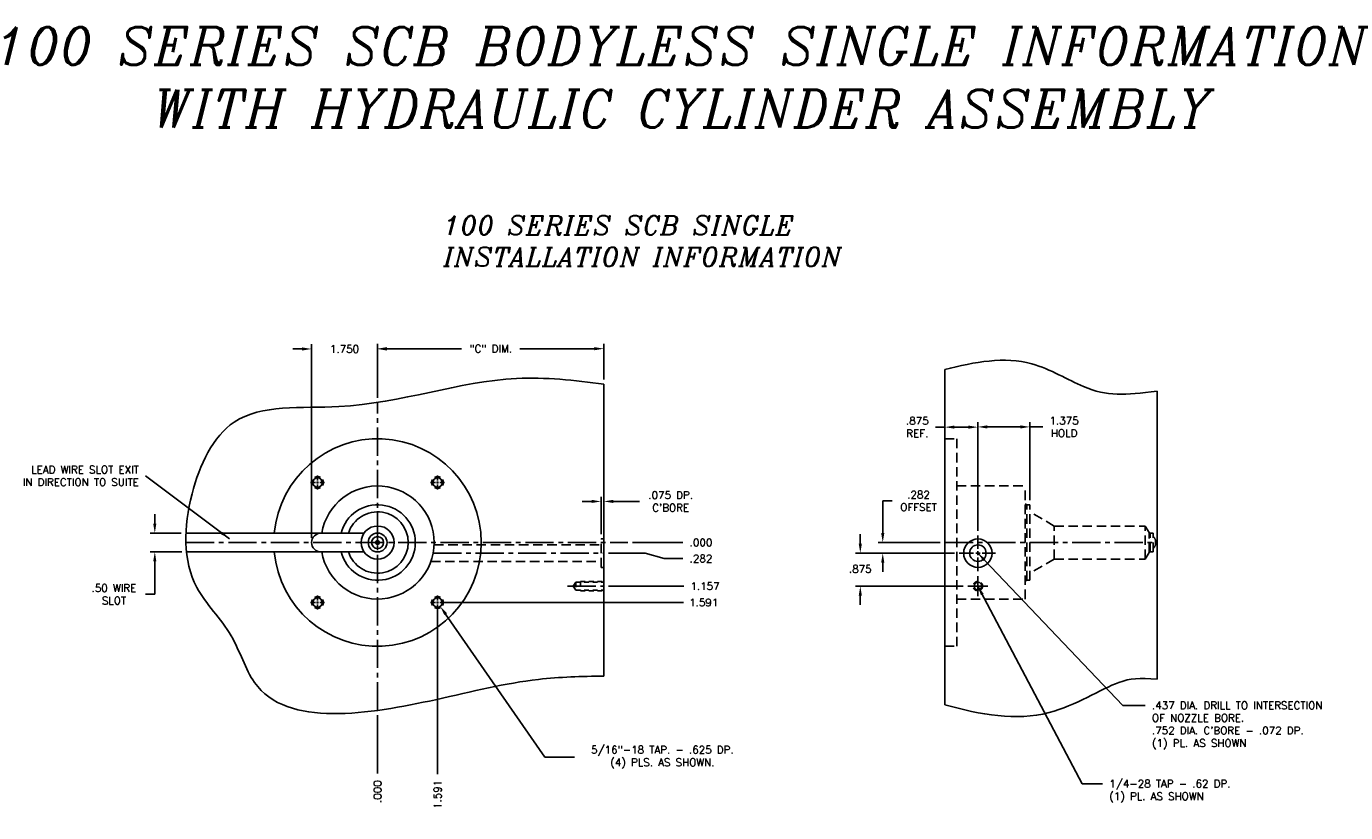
# Model space of a CAD drawing. Extents: x -55 to 76, y -100 to -24.
# Tile 17 of 22: x -11 to 24, y -44 to -24. Entities that reach past the tile are written whole.
import ezdxf

# ---------------------------------------------------------------- set-up
doc = ezdxf.new("R2010")
doc.units = 0
doc.header["$MEASUREMENT"] = 0
for name, pattern in [('CENTER2', [1.125, 0.75, -0.125, 0.125, -0.125]), ('HIDDEN', [0.375, 0.25, -0.125]), ('HIDDEN2', [0.1875, 0.125, -0.0625])]:
    doc.linetypes.add(name, pattern=pattern)
doc.layers.get('DEFPOINTS').update_dxf_attribs({"linetype": 'CONTINUOUS'})
for name, color, linetype in [('BORE_HIDDEN', 1, 'HIDDEN'), ('CP_TAPS_CENTER', 1, 'CENTER2'), ('CP_TAPS_HIDDEN', 1, 'HIDDEN2'), ('CP_TAPS_SOLID', 1, 'CONTINUOUS'), ('DIMENSIONS', 4, 'CONTINUOUS'), ('DSCV_BORE_CENTER', 22, 'CENTER2'), ('DSCV_BORE_SOLID', 1, 'CONTINUOUS'), ('NP_SHAPE_SOLID', 6, 'CONTINUOUS'), ('SCV200_BORE_TAPS_SOLID', 1, 'CONTINUOUS')]:
    doc.layers.add(name, color=color, linetype=linetype)
doc.styles.add('ITALIC', font='italic.shx')
doc.styles.add('ROMANS', font='romans.shx')
doc.dimstyles.new('CATALOG', dxfattribs={"dimscale": 2, "dimtxt": 0.1, "dimasz": 0.125, "dimexe": 0.0625, "dimexo": 0.0625, "dimgap": 0.09, "dimtad": 0, "dimtih": 1, "dimtoh": 1, "dimdec": 3, "dimzin": 4, "dimdsep": 46, "dimtxsty": 'ROMANS', "dimcen": 0, "dimclrd": 256, "dimclre": 256, "dimclrt": 256, "dimadec": 0, "dimazin": 0, "dimtfac": 0.7, "dimtdec": 3, "dimtofl": 0, "dimtmove": 0, "dimatfit": 3, "dimfxl": 1, "dimtolj": 1, "dimtzin": 4, "dimlwd": -1, "dimlwe": -1, "dimarcsym": 0})

# ---------------------------------------------------------------- blocks, each defined once
blk = doc.blocks.new('*D17')
at = {"layer": 'DEFPOINTS', "color": 0}
for p in [(4.656, -32.049), (4.656, -32.991), (-1.344, -33.474)]:
    blk.add_point(p, dxfattribs=at)
at = {"layer": 'DIMENSIONS'}
for p, q in [((-1.344, -33.349), (-1.344, -31.924)), ((-1.094, -32.049), (0.881, -32.049)), ((4.406, -32.049), (2.431, -32.049)), ((4.656, -32.866), (4.656, -31.924))]:
    blk.add_line(p, q, dxfattribs=at)
for points in [[(-1.094, -32.007), (-1.094, -32.091), (-1.344, -32.049)], [(4.406, -32.007), (4.406, -32.091), (4.656, -32.049)]]:
    blk.add_solid(points, dxfattribs=at)
at = {"layer": 'DIMENSIONS', "insert": (1.656, -32.049), "char_height": 0.2, "attachment_point": 5, "style": 'ROMANS'}
blk.add_mtext('\\A1;"C" DIM.', dxfattribs=at)
blk = doc.blocks.new('*D18')
at = {"layer": 'DEFPOINTS', "color": 0}
for p in [(0.247, -38.779), (0.318, -38.882)]:
    blk.add_point(p, dxfattribs=at)
at = {"layer": 'DIMENSIONS'}
for p, q in [((3.087, -42.883), (0.46, -39.088)), ((3.875, -42.883), (3.087, -42.883))]:
    blk.add_line(p, q, dxfattribs=at)
blk.add_solid([(0.495, -39.064), (0.426, -39.112), (0.318, -38.882)], dxfattribs=at)
at = {"layer": 'DIMENSIONS', "insert": (6.207, -42.883), "char_height": 0.2, "attachment_point": 5, "style": 'ROMANS'}
blk.add_mtext('\\A1;5/16"-18 TAP. - .625 DP.\\P(4) PLS. AS SHOWN.', dxfattribs=at)
blk = doc.blocks.new('*D20')
at = {"layer": 'DEFPOINTS', "color": 0}
for p in [(-6.424, -36.938), (-7.251, -37.438), (-6.411, -37.438)]:
    blk.add_point(p, dxfattribs=at)
at = {"layer": 'DIMENSIONS'}
for p, q in [((-7.251, -36.688), (-7.251, -36.438)), ((-6.549, -36.938), (-7.376, -36.938)), ((-6.536, -37.438), (-7.376, -37.438)), ((-7.251, -37.688), (-7.251, -38.562)), ((-7.251, -38.562), (-7.501, -38.562))]:
    blk.add_line(p, q, dxfattribs=at)
for points in [[(-7.293, -36.688), (-7.21, -36.688), (-7.251, -36.938)], [(-7.293, -37.688), (-7.21, -37.688), (-7.251, -37.438)]]:
    blk.add_solid(points, dxfattribs=at)
at = {"layer": 'DIMENSIONS', "insert": (-8.334, -38.562), "char_height": 0.2, "attachment_point": 5, "style": 'ROMANS'}
blk.add_mtext('\\A1;.50 WIRE\\PSLOT', dxfattribs=at)
blk = doc.blocks.new('*D21')
at = {"layer": 'DEFPOINTS', "color": 0}
for p in [(-1.344, -37.188), (5.291, -37.188), (6.752, -37.188)]:
    blk.add_point(p, dxfattribs=at)
at = {"layer": 'DIMENSIONS'}
blk.add_line((5.416, -37.188), (6.752, -37.188), dxfattribs=at)
at = {"layer": 'DIMENSIONS', "insert": (7.232, -37.188), "char_height": 0.2, "attachment_point": 5, "style": 'ROMANS'}
blk.add_mtext('\\A1;.000 ', dxfattribs=at)
blk = doc.blocks.new('*D22')
at = {"layer": 'DEFPOINTS', "color": 0}
for p in [(-1.344, -37.188), (0.247, -38.779), (6.767, -38.779)]:
    blk.add_point(p, dxfattribs=at)
at = {"layer": 'DIMENSIONS'}
blk.add_line((0.372, -38.779), (6.767, -38.779), dxfattribs=at)
at = {"layer": 'DIMENSIONS', "insert": (7.304, -38.779), "char_height": 0.2, "attachment_point": 5, "style": 'ROMANS'}
blk.add_mtext('\\A1;1.591 ', dxfattribs=at)
blk = doc.blocks.new('*D23')
at = {"layer": 'DEFPOINTS', "color": 0}
for p in [(-1.344, -37.188), (4.656, -38.345), (6.774, -38.345)]:
    blk.add_point(p, dxfattribs=at)
at = {"layer": 'DIMENSIONS'}
blk.add_line((4.781, -38.345), (6.774, -38.345), dxfattribs=at)
at = {"layer": 'DIMENSIONS', "insert": (7.339, -38.345), "char_height": 0.2, "attachment_point": 5, "style": 'ROMANS'}
blk.add_mtext('\\A1;1.157 ', dxfattribs=at)
blk = doc.blocks.new('*D24')
at = {"layer": 'DEFPOINTS', "color": 0}
for p in [(-1.344, -37.188), (4.656, -37.47), (6.752, -37.614)]:
    blk.add_point(p, dxfattribs=at)
at = {"layer": 'DIMENSIONS'}
for p, q in [((4.781, -37.47), (5.752, -37.47)), ((5.752, -37.47), (6.252, -37.614)), ((6.252, -37.614), (6.752, -37.614))]:
    blk.add_line(p, q, dxfattribs=at)
at = {"layer": 'DIMENSIONS', "insert": (7.232, -37.614), "char_height": 0.2, "attachment_point": 5, "style": 'ROMANS'}
blk.add_mtext('\\A1;.282 ', dxfattribs=at)
blk = doc.blocks.new('*D25')
at = {"layer": 'DEFPOINTS', "color": 0}
for p in [(-1.344, -37.188), (-1.344, -41.64), (-1.344, -43.314)]:
    blk.add_point(p, dxfattribs=at)
at = {"layer": 'DIMENSIONS'}
blk.add_line((-1.344, -41.765), (-1.344, -43.314), dxfattribs=at)
at = {"layer": 'DIMENSIONS', "insert": (-1.344, -43.794), "char_height": 0.2, "attachment_point": 5, "rotation": 90, "style": 'ROMANS'}
blk.add_mtext('\\A1;.000 ', dxfattribs=at)
blk = doc.blocks.new('*D26')
at = {"layer": 'DEFPOINTS', "color": 0}
for p in [(-1.344, -37.188), (0.247, -38.779), (0.247, -43.329)]:
    blk.add_point(p, dxfattribs=at)
at = {"layer": 'DIMENSIONS'}
blk.add_line((0.247, -38.904), (0.247, -43.329), dxfattribs=at)
at = {"layer": 'DIMENSIONS', "insert": (0.247, -43.866), "char_height": 0.2, "attachment_point": 5, "rotation": 90, "style": 'ROMANS'}
blk.add_mtext('\\A1;1.591 ', dxfattribs=at)
blk = doc.blocks.new('*D27')
at = {"layer": 'DEFPOINTS', "color": 0}
for p in [(-1.344, -32.057), (-1.344, -33.474), (-3.094, -37.188)]:
    blk.add_point(p, dxfattribs=at)
at = {"layer": 'DIMENSIONS'}
for p, q in [((-3.344, -32.057), (-3.594, -32.057)), ((-3.094, -37.063), (-3.094, -31.932)), ((-1.344, -33.349), (-1.344, -31.932)), ((-1.094, -32.057), (-0.844, -32.057))]:
    blk.add_line(p, q, dxfattribs=at)
for points in [[(-3.344, -32.015), (-3.344, -32.098), (-3.094, -32.057)], [(-1.094, -32.015), (-1.094, -32.098), (-1.344, -32.057)]]:
    blk.add_solid(points, dxfattribs=at)
at = {"layer": 'DIMENSIONS', "insert": (-2.219, -32.057), "char_height": 0.2, "attachment_point": 5, "style": 'ROMANS'}
blk.add_mtext('\\A1;1.750 ', dxfattribs=at)
blk = doc.blocks.new('*D28')
at = {"layer": 'DEFPOINTS', "color": 0}
for p in [(4.581, -36.099), (4.581, -37.094), (4.656, -37.094)]:
    blk.add_point(p, dxfattribs=at)
at = {"layer": 'DIMENSIONS'}
for p, q in [((4.581, -36.969), (4.581, -35.974)), ((4.656, -36.969), (4.656, -35.974)), ((4.331, -36.099), (4.081, -36.099)), ((4.906, -36.099), (5.604, -36.099))]:
    blk.add_line(p, q, dxfattribs=at)
for points in [[(4.331, -36.057), (4.331, -36.14), (4.581, -36.099)], [(4.906, -36.057), (4.906, -36.14), (4.656, -36.099)]]:
    blk.add_solid(points, dxfattribs=at)
at = {"layer": 'DIMENSIONS', "insert": (6.427, -36.099), "char_height": 0.2, "attachment_point": 5, "style": 'ROMANS'}
blk.add_mtext("\\A1;.075 DP.\\PC'BORE", dxfattribs=at)
blk = doc.blocks.new('*D29')
at = {"layer": 'DEFPOINTS', "color": 0}
for p in [(14.573, -34.123), (15.948, -36.188), (14.573, -37.004)]:
    blk.add_point(p, dxfattribs=at)
at = {"layer": 'DIMENSIONS'}
for p, q in [((14.573, -36.879), (14.573, -33.998)), ((14.823, -34.123), (15.698, -34.123)), ((15.948, -36.063), (15.948, -33.998)), ((15.948, -34.123), (16.295, -34.123))]:
    blk.add_line(p, q, dxfattribs=at)
for points in [[(14.823, -34.081), (14.823, -34.165), (14.573, -34.123)], [(15.698, -34.081), (15.698, -34.165), (15.948, -34.123)]]:
    blk.add_solid(points, dxfattribs=at)
at = {"layer": 'DIMENSIONS', "insert": (16.86, -34.123), "char_height": 0.2, "attachment_point": 5, "style": 'ROMANS'}
blk.add_mtext('\\A1;1.375 \\PHOLD', dxfattribs=at)
blk = doc.blocks.new('*D30')
at = {"layer": 'DEFPOINTS', "color": 0}
for p in [(13.698, -37.188), (12.051, -37.47), (14.081, -37.47)]:
    blk.add_point(p, dxfattribs=at)
at = {"layer": 'DIMENSIONS'}
for p, q in [((12.051, -36.938), (12.051, -36.086)), ((12.051, -36.086), (12.301, -36.086)), ((13.573, -37.188), (11.926, -37.188)), ((13.956, -37.47), (11.926, -37.47)), ((12.051, -37.72), (12.051, -37.97))]:
    blk.add_line(p, q, dxfattribs=at)
for points in [[(12.009, -36.938), (12.092, -36.938), (12.051, -37.188)], [(12.009, -37.72), (12.092, -37.72), (12.051, -37.47)]]:
    blk.add_solid(points, dxfattribs=at)
at = {"layer": 'DIMENSIONS', "insert": (13, -36.086), "char_height": 0.2, "attachment_point": 5, "style": 'ROMANS'}
blk.add_mtext('\\A1;.282 \\POFFSET', dxfattribs=at)
blk = doc.blocks.new('*D31')
at = {"layer": 'DEFPOINTS', "color": 0}
for p in [(14.081, -37.47), (11.455, -38.345), (14.307, -38.345)]:
    blk.add_point(p, dxfattribs=at)
at = {"layer": 'DIMENSIONS'}
for p, q in [((11.455, -37.22), (11.455, -36.97)), ((13.956, -37.47), (11.33, -37.47)), ((14.182, -38.345), (11.33, -38.345)), ((11.455, -38.595), (11.455, -38.845))]:
    blk.add_line(p, q, dxfattribs=at)
for points in [[(11.414, -37.22), (11.497, -37.22), (11.455, -37.47)], [(11.414, -38.595), (11.497, -38.595), (11.455, -38.345)]]:
    blk.add_solid(points, dxfattribs=at)
at = {"layer": 'DIMENSIONS', "insert": (11.455, -37.889), "char_height": 0.2, "attachment_point": 5, "style": 'ROMANS'}
blk.add_mtext('\\A1;.875 ', dxfattribs=at)
blk = doc.blocks.new('*D60')
at = {"layer": 'DEFPOINTS', "color": 0}
for p in [(13.698, -34.129), (13.698, -34.438), (14.573, -37.004)]:
    blk.add_point(p, dxfattribs=at)
at = {"layer": 'DIMENSIONS'}
for p, q in [((13.698, -34.129), (13.448, -34.129)), ((13.698, -34.313), (13.698, -34.004)), ((14.323, -34.129), (13.948, -34.129)), ((14.573, -36.879), (14.573, -34.004))]:
    blk.add_line(p, q, dxfattribs=at)
for points in [[(13.948, -34.087), (13.948, -34.17), (13.698, -34.129)], [(14.323, -34.087), (14.323, -34.17), (14.573, -34.129)]]:
    blk.add_solid(points, dxfattribs=at)
at = {"layer": 'DIMENSIONS', "insert": (12.968, -34.129), "char_height": 0.2, "attachment_point": 5, "style": 'ROMANS'}
blk.add_mtext('\\A1;.875 \\PREF.', dxfattribs=at)

msp = doc.modelspace()

# ---------------------------------------------------------------- linework, layer by layer
at = {"layer": 'BORE_HIDDEN'}
for p, q in [((13.69828, -34.43848), (14.01128, -34.43848)), ((14.01128, -39.93848), (14.01128, -34.43848)), ((14.01128, -35.68848), (15.82328, -35.68848)), ((15.82328, -38.68848), (15.82328, -35.68848)), ((15.86828, -36.18798), (15.82328, -36.162)), ((15.86828, -36.18798), (15.94828, -36.18798)), ((15.86828, -38.18898), (15.86828, -36.18798)), ((15.94828, -38.18898), (15.94828, -36.18798)), ((16.59828, -36.75098), (15.94828, -36.3757)), ((16.59828, -36.75098), (19.01328, -36.75098)), ((16.59828, -37.62598), (16.59828, -36.75098)), ((19.01328, -37.62598), (19.01328, -36.75098)), ((19.11294, -36.9236), (19.01328, -36.75098)), ((19.13828, -36.93823), (19.11294, -36.9236)), ((19.11294, -37.45336), (19.11294, -36.9236)), ((19.13828, -36.93823), (19.22328, -36.93823)), ((19.13828, -37.43873), (19.13828, -36.93823)), ((19.22328, -37.43873), (19.22328, -36.93823)), ((0.1547, -37.25198), (4.58105, -37.25198)), ((4.58105, -37.09448), (4.65605, -37.09448)), ((4.58105, -37.84648), (4.58105, -37.09448)), ((19.28546, -37.13835), (19.32328, -37.14848)), ((19.28546, -37.23862), (19.28546, -37.13835)), ((19.28546, -37.23862), (19.32328, -37.22848)), ((0.07009, -37.68898), (4.58105, -37.68898)), ((16.59828, -37.62598), (15.94828, -38.00126)), ((16.59828, -37.62598), (19.01328, -37.62598)), ((19.11294, -37.45336), (19.01328, -37.62598)), ((19.13828, -37.43873), (19.11294, -37.45336)), ((19.13828, -37.43873), (19.22328, -37.43873)), ((4.58105, -37.84648), (4.65605, -37.84648)), ((15.86828, -38.18898), (15.82328, -38.21496)), ((15.86828, -38.18898), (15.94828, -38.18898)), ((14.01128, -38.68848), (15.82328, -38.68848)), ((13.69828, -39.93848), (14.01128, -39.93848))]:
    msp.add_line(p, q, dxfattribs=at)
for start, end in [(13.233252, 46.409638), (313.590362, 346.766748), (355.919963, 3.947931)]:
    msp.add_arc((19.07228, -37.18848), 0.219, start, end, dxfattribs=at)
at = {"layer": 'CP_TAPS_CENTER'}
for p, q in [((14.57328, -38.34548), (14.57328, -38.07948)), ((3.6923, -38.34548), (4.65605, -38.34548)), ((14.57328, -38.34548), (14.30728, -38.34548)), ((14.57328, -38.34548), (14.57328, -38.61148)), ((14.57328, -38.34548), (14.83928, -38.34548))]:
    msp.add_line(p, q, dxfattribs=at)
at = {"layer": 'CP_TAPS_HIDDEN'}
for p, q in [((3.91105, -38.24348), (3.84305, -38.34548)), ((3.84305, -38.34548), (3.91105, -38.44748)), ((3.91105, -38.24348), (4.65605, -38.24348)), ((3.91105, -38.24348), (3.91105, -38.44748)), ((3.91105, -38.44748), (4.65605, -38.44748)), ((4.03605, -38.22048), (4.65605, -38.22048)), ((4.03605, -38.22048), (4.03605, -38.47048)), ((4.03605, -38.47048), (4.65605, -38.47048))]:
    msp.add_line(p, q, dxfattribs=at)
msp.add_circle((14.57328, -38.34548), 0.125, dxfattribs=at)
at = {"layer": 'CP_TAPS_SOLID'}
msp.add_circle((14.57328, -38.34548), 0.102, dxfattribs=at)
at = {"layer": 'DSCV_BORE_CENTER'}
for p, q in [((-1.34395, -41.6401), (-1.34395, -33.47384)), ((-6.42602, -37.18848), (5.29138, -37.18848)), ((13.69828, -37.18848), (19.32328, -37.18848)), ((0.1293, -37.47048), (4.65605, -37.47048))]:
    msp.add_line(p, q, dxfattribs=at)
at = {"layer": 'DSCV_BORE_SOLID'}
for p, q in [((-6.42381, -36.93848), (-1.70299, -36.93848)), ((14.57328, -37.35648), (14.57328, -37.0035)), ((14.57328, -37.41348), (14.57328, -37.52748)), ((-6.41063, -37.43848), (-1.70299, -37.43848)), ((14.45928, -37.47048), (14.08055, -37.47048)), ((14.63028, -37.47048), (14.51628, -37.47048)), ((14.57328, -37.58514), (14.57327, -37.94538)), ((14.68728, -37.47048), (15.04245, -37.47048))]:
    msp.add_line(p, q, dxfattribs=at)
for centre, radius in [((-1.34395, -37.18848), 0.4375), ((-1.34395, -37.18848), 0.25025), ((-1.34395, -37.18848), 0.1585), ((-1.34395, -37.18848), 0.05), ((-1.34395, -37.18848), 0.04), ((14.57328, -37.47048), 0.376), ((14.57328, -37.47048), 0.2185)]:
    msp.add_circle(centre, radius, dxfattribs=at)
for centre, radius, start, end in [((-1.34395, -37.18848), 2.75, 185.215909, 174.784091), ((-1.34395, -37.18848), 1.5, 189.594068, 170.405932), ((-1.34395, -37.18848), 1.0005, 194.470119, 165.529881), ((-1.34395, -37.18848), 0.8125, 197.920213, 162.079787), ((-2.84395, -37.18848), 0.25, 90, 270)]:
    msp.add_arc(centre, radius, start, end, dxfattribs=at)
at = {"layer": 'NP_SHAPE_SOLID'}
for p, q in [((13.69828, -32.59982), (13.69828, -41.49105)), ((4.65605, -40.73245), (4.65605, -32.99076)), ((19.32328, -40.80853), (19.32328, -33.17734))]:
    msp.add_line(p, q, dxfattribs=at)
for points, knots in [([(13.69828, -32.59982), (14.4899, -32.3998), (15.8058, -32.15101), (17.71656, -33.35104), (18.46413, -33.27742), (19.32328, -33.17734)], [0.40858497, 0.40858497, 0.40858497, 0.40858497, 2.73445584, 4.31473827, 6.82445363, 6.82445363, 6.82445363, 6.82445363]), ([(4.65605, -32.99076), (3.87643, -32.88289), (1.50924, -32.63428), (-1.55217, -33.83644), (-5.26276, -33.42249), (-6.46039, -35.96874), (-6.53394, -38.24179), (-5.14336, -39.52319), (-4.38372, -42.22537), (-0.26187, -41.51305), (2.55664, -40.78289), (4.06653, -40.73563), (4.65605, -40.73245)], [0.66272534, 0.66272534, 0.66272534, 0.66272534, 2.98936436, 7.76453719, 10.56736838, 12.77285088, 15.25632149, 16.82822695, 18.21503792, 23.03612258, 25.81930248, 27.56716293, 27.56716293, 27.56716293, 27.56716293]), ([(13.69828, -41.49105), (14.64531, -41.75257), (16.32881, -42.06907), (18.25702, -40.79104), (18.84504, -40.7841), (19.32328, -40.80853)], [0.74929177, 0.74929177, 0.74929177, 0.74929177, 3.5507136, 5.79092349, 7.20496218, 7.20496218, 7.20496218, 7.20496218])]:
    msp.add_open_spline(points, degree=3, knots=knots, dxfattribs=at)
at = {"layer": 'SCV200_BORE_TAPS_SOLID'}
for p, q in [((-2.9912, -35.59748), (-3.11933, -35.59748)), ((-2.90683, -35.59748), (-2.96308, -35.59748)), ((-2.93495, -35.54123), (-2.93495, -35.41311)), ((-2.93495, -35.56936), (-2.93495, -35.62561)), ((-2.93495, -35.65373), (-2.93495, -35.78186)), ((-2.8787, -35.59748), (-2.75058, -35.59748)), ((0.1908, -35.59748), (0.06267, -35.59748)), ((0.21892, -35.59748), (0.27517, -35.59748)), ((0.24705, -35.54123), (0.24705, -35.41311)), ((0.24705, -35.56936), (0.24705, -35.62561)), ((0.24705, -35.65373), (0.24705, -35.78186)), ((0.3033, -35.59748), (0.43142, -35.59748)), ((-2.9912, -38.77948), (-3.11933, -38.77948)), ((-2.90683, -38.77948), (-2.96308, -38.77948)), ((-2.93495, -38.72323), (-2.93495, -38.59511)), ((-2.93495, -38.80761), (-2.93495, -38.75136)), ((-2.8787, -38.77948), (-2.75058, -38.77948)), ((0.1908, -38.77948), (0.06267, -38.77948)), ((0.21892, -38.77948), (0.27517, -38.77948)), ((0.24705, -38.72323), (0.24705, -38.59511)), ((0.24705, -38.80761), (0.24705, -38.75136)), ((0.3033, -38.77948), (0.43142, -38.77948)), ((-2.93495, -38.83573), (-2.93495, -38.96386)), ((0.24705, -38.83573), (0.24705, -38.96386))]:
    msp.add_line(p, q, dxfattribs=at)
for centre in [(-2.93495, -35.59748), (0.24705, -35.59748), (-2.93495, -38.77948), (0.24705, -38.77948)]:
    msp.add_circle(centre, 0.125, dxfattribs=at)
for centre, start, end in [((-2.93495, -35.59748), 149.999934, 209.999922), ((-2.93495, -35.59748), 60.000007, 119.999995), ((-2.93495, -35.59748), 329.999997, 29.999999), ((0.24705, -35.59748), 150.000001, 210.000003), ((0.24705, -35.59748), 60.000005, 119.999993), ((0.24705, -35.59748), 330.000078, 30.000066), ((-2.93495, -35.59748), 240.000002, 300.000003), ((0.24705, -35.59748), 239.999997, 299.999998), ((-2.93495, -38.77948), 150.000078, 210.000066), ((-2.93495, -38.77948), 59.999997, 119.999998), ((-2.93495, -38.77948), 330.000001, 30.000003), ((0.24705, -38.77948), 149.999997, 209.999999), ((0.24705, -38.77948), 60.000002, 120.000003), ((0.24705, -38.77948), 329.999934, 29.999922), ((-2.93495, -38.77948), 240.000005, 299.999993), ((0.24705, -38.77948), 240.000007, 299.999995)]:
    msp.add_arc(centre, 0.15625, start, end, dxfattribs=at)

# ---------------------------------------------------------------- texts
at = {"layer": 'DIMENSIONS', "style": 'ITALIC'}
for s, insert, char_height, width, attachment_point in [('100 SERIES SCB BODYLESS SINGLE INFORMATION\\PWITH HYDRAULIC CYLINDER ASSEMBLY ', (7.26128, -23.52119), 1, 48.2857, 2), ('100 SERIES SCB SINGLE\\PINSTALLATION INFORMATION', (0.40396, -28.52933), 0.5, 35.1429, 1)]:
    msp.add_mtext(s, dxfattribs=dict(at, insert=insert, char_height=char_height, width=width, attachment_point=attachment_point))
at = {"layer": 'DIMENSIONS', "char_height": 0.2, "style": 'ROMANS'}
for s, insert, attachment_point in [('LEAD WIRE SLOT EXIT\\PIN DIRECTION TO SUITE', (-7.67509, -35.42219), 6), (".437 DIA. DRILL TO INTERSECTION\\POF NOZZLE BORE.\\P.752 DIA. C'BORE - .072 DP.\\P(1) PL. AS SHOWN", (19.19069, -41.4064), 1), ('1/4-28 TAP - .62 DP.\\P(1) PL. AS SHOWN', (18.05728, -43.48332), 1)]:
    msp.add_mtext(s, dxfattribs=dict(at, insert=insert, attachment_point=attachment_point))

# ---------------------------------------------------------------- dimensions: what is measured, and where the dimension line sits
at = {"layer": 'DIMENSIONS'}
for base, p1, p2, text, picture, middle in [((4.65605, -32.04891), (-1.34395, -33.47384), (4.65605, -32.99076), '"C" DIM.', '*D17', (1.65605, -32.04891)), ((13.69828, -34.12877), (14.57328, -37.0035), (13.69828, -34.43848), '<>\\PREF.', '*D60', (12.96828, -34.12877))]:
    dim = msp.add_linear_dim(base=base, p1=p1, p2=p2, text=text, dimstyle='CATALOG', override={"dimpost": ' '}, dxfattribs=at)
    dim.commit()
    dim.dimension.update_dxf_attribs({"geometry": picture, "text_midpoint": middle})
dim = msp.add_linear_dim(base=(-1.34395, -32.05679), p1=(-3.09395, -37.18848), p2=(-1.34395, -33.47384), dimstyle='CATALOG', override={"dimpost": ' '}, dxfattribs=at)
dim.commit()
dim.dimension.update_dxf_attribs({"geometry": '*D27', "text_midpoint": (-2.21895, -32.05679)})
for base, p1, p2, text, picture, middle in [((14.57328, -34.12309), (15.94828, -36.18798), (14.57328, -37.0035), '<>\\PHOLD', '*D29', (16.86042, -34.12309)), ((4.58105, -36.09859), (4.65605, -37.09448), (4.58105, -37.09448), "<>DP.\\PC'BORE", '*D28', (6.42732, -36.09859))]:
    dim = msp.add_linear_dim(base=base, p1=p1, p2=p2, text=text, dimstyle='CATALOG', override={"dimpost": ' '}, dxfattribs=at)
    dim.commit()
    dim.dimension.update_dxf_attribs({"geometry": picture, "text_midpoint": middle, "dimtype": 160})
for base, p1, p2, text, override, picture, middle in [((12.0507, -37.47048), (13.69828, -37.18848), (14.08055, -37.47048), '<>\\POFFSET', {"dimpost": ' '}, '*D30', (12.99975, -36.08617)), ((-7.25136, -37.43848), (-6.42381, -36.93848), (-6.41063, -37.43848), '<>WIRE\\PSLOT', {"dimdec": 2, "dimpost": ' '}, '*D20', (-8.33374, -38.56217))]:
    dim = msp.add_linear_dim(base=base, p1=p1, p2=p2, angle=90, text=text, dimstyle='CATALOG', override=override, dxfattribs=at)
    dim.commit()
    dim.dimension.update_dxf_attribs({"geometry": picture, "text_midpoint": middle, "dimtype": 160})
for feature_location, offset, dtype, origin, picture, middle in [((5.2913764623, -37.1884824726), (1.4609607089, 0), 0, (-1.3439512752, -37.1884824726), '*D21', (7.2323371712, -37.1884824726)), ((-1.3439512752, -41.6400960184), (0, -1.6741392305), 1, (-1.3439512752, -37.1884824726), '*D25', (-1.3439512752, -43.7942352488)), ((0.24705, -38.77948), (6.51957, 0), 0, (-1.34395, -37.18848), '*D22', (7.30377, -38.77948)), ((4.65605, -38.34548), (2.11772, 0), 0, (-1.34395, -37.18848), '*D23', (7.33948, -38.34548)), ((4.65605, -37.47048), (2.09629, -0.14311), 0, (-1.34395, -37.18848), '*D24', (7.23234, -37.61359)), ((0.24705, -38.77948), (0, -4.54904), 1, (-1.34395, -37.18848), '*D26', (0.24705, -43.86566))]:
    dim = msp.add_ordinate_dim(feature_location=feature_location, offset=offset, dtype=dtype, origin=origin, dimstyle='CATALOG', override={"dimpost": ' '}, dxfattribs=at)
    dim.commit()
    dim.dimension.update_dxf_attribs({"geometry": picture, "text_midpoint": middle})
dim = msp.add_linear_dim(base=(11.45518, -38.34548), p1=(14.08055, -37.47048), p2=(14.30728, -38.34548), angle=90, dimstyle='CATALOG', override={"dimpost": ' '}, dxfattribs=at)
dim.commit()
dim.dimension.update_dxf_attribs({"geometry": '*D31', "text_midpoint": (11.45518, -37.88913), "dimtype": 160})
dim = msp.add_radius_dim(center=(0.24705, -38.77948), mpoint=(0.31818, -38.88227), text='5/16"-18 TAP. - .625 DP.\\P(4) PLS. AS SHOWN.', dimstyle='CATALOG', override={"dimpost": ' '}, dxfattribs=at)
dim.commit()
dim.dimension.update_dxf_attribs({"geometry": '*D18', "text_midpoint": (6.20718, -42.88261), "dimtype": 164})

# ---------------------------------------------------------------- leaders
msp.add_leader([(-5.27459, -37.08675), (-7.49509, -35.42219)], dimstyle='CATALOG', dxfattribs=at)
at = {"layer": 'DIMENSIONS', "annotation_type": 0, "has_hookline": 1, "hookline_direction": 0}
for points, text_width in [([(14.57328, -37.47048), (18.41828, -41.50942), (19.01069, -41.5064)], 5.13333), ([(14.57328, -38.34548), (17.34131, -43.58748), (17.87728, -43.58332)], 3.66667)]:
    msp.add_leader(points, dimstyle='CATALOG', override={"dimgap": 0.09, "dimtad": 0}, dxfattribs=dict(at, text_width=text_width))

doc.saveas('drawing.dxf')
